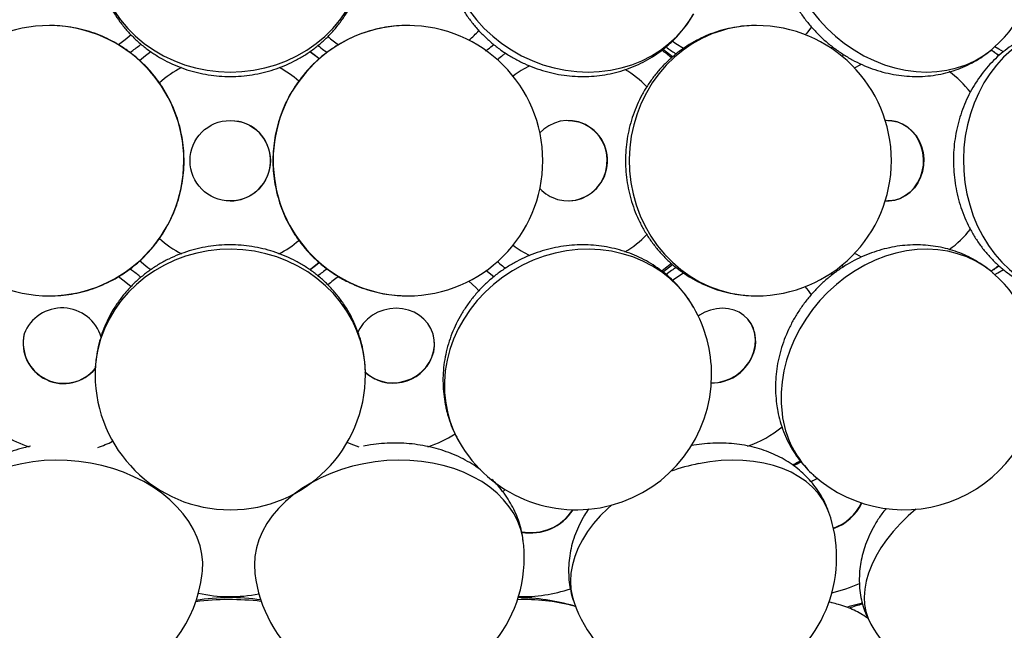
# Model space of a CAD drawing. Extents: x 0 to 297, y 0 to 420.
# Tile 13 of 24: x 88 to 117, y 213 to 231. Entities that reach past the tile are written whole.
import ezdxf

# ---------------------------------------------------------------- set-up
doc = ezdxf.new("R2010")
doc.units = 0
doc.linetypes.add('SLD-SOLIDO', pattern=[0])
doc.layers.get('0').update_dxf_attribs({"linetype": 'CONTINUOUS'})
doc.layers.add('FORMAT', color=7, linetype='SLD-SOLIDO')
doc.styles.add('SLDTEXTSTYLE3', font='GOTHIC.TTF', dxfattribs={"width": 0.913})
doc.dimstyles.new('SLDDIMSTYLE0', dxfattribs={"dimtxt": 2.645833, "dimasz": 3, "dimexe": 0, "dimexo": 0.0625, "dimgap": 0.661458, "dimtad": 0, "dimdec": 0, "dimlfac": 5, "dimrnd": 1e-09, "dimzin": 12, "dimtxsty": 'SLDTEXTSTYLE3', "dimsah": 1, "dimcen": 0.09, "dimazin": 3, "dimtfac": 1, "dimtdec": 0, "dimtofl": 0, "dimtmove": 0, "dimatfit": 3, "dimtolj": 1, "dimtzin": 12})

# ---------------------------------------------------------------- blocks, each defined once
blk = doc.blocks.new('_D')
at = {"layer": 'FORMAT', "color": 7}
for p, q in [((44.213, 226.168), (44.213, 196.555)), ((143.359, 226.168), (143.359, 196.555)), ((91.119, 202.885), (90.314, 202.885)), ((90.314, 202.885), (90.314, 195.752)), ((99.634, 202.885), (100.439, 202.885)), ((100.439, 202.885), (100.439, 195.752)), ((95.418, 199.591), (98.152, 199.591)), ((44.213, 197.555), (87.998, 197.555)), ((143.359, 197.555), (102.755, 197.555)), ((90.314, 195.752), (91.119, 195.752)), ((100.439, 195.752), (99.634, 195.752))]:
    blk.add_line(p, q, dxfattribs=at)
for points in [[(44.213, 197.555), (47.213, 197.055), (47.213, 198.055)], [(143.359, 197.555), (140.359, 198.055), (140.359, 197.055)]]:
    blk.add_solid(points, dxfattribs=at)
at = {"layer": 'FORMAT', "color": 7, "attachment_point": 1, "style": 'SLDTEXTSTYLE3'}
for s, insert, char_height in [('1', (95.808, 202.737), 2.646), ('19', (91.119, 200.74), 2.6458), ('"', (98.542, 200.74), 2.646), ('2', (95.808, 199.131), 2.646), ('496', (92.444, 195.067), 2.6458)]:
    blk.add_mtext(s, dxfattribs=dict(at, insert=insert, char_height=char_height))

msp = doc.modelspace()

# ---------------------------------------------------------------- linework, layer by layer
at = {"color": 7, "linetype": 'SLD-SOLIDO'}
for p, q in [((88.531, 231.168), (88.462, 231.168)), ((99.132, 231.168), (99.061, 231.168)), ((111.58, 230.494), (111.634, 230.539)), ((111.963, 230.306), (111.906, 230.255)), ((93.813, 228.358), (93.813, 228.358)), ((103.814, 228.358), (103.809, 228.358)), ((113.274, 228.358), (113.266, 228.358)), ((93.813, 225.978), (93.813, 225.978)), ((103.809, 225.978), (103.814, 225.978)), ((113.266, 225.978), (113.274, 225.978)), ((101.611, 223.73), (101.374, 223.918)), ((111.634, 223.797), (111.587, 223.839)), ((88.462, 223.168), (88.509, 223.168)), ((99.061, 223.168), (99.109, 223.168)), ((109.142, 222.46), (109.136, 222.467)), ((87.711, 222.029), (87.709, 222.022)), ((99.818, 222.019), (99.817, 222.026)), ((101.124, 218.131), (101.09, 218.11)), ((104.047, 213.97), (103.945, 214.001)), ((103.98, 213.993), (103.952, 214.001)), ((111.627, 214.083), (111.531, 214.104)), ((111.627, 214.083), (111.612, 214.086))]:
    msp.add_line(p, q, dxfattribs=at)
at = {"color": 1, "linetype": 'SLD-SOLIDO'}
msp.add_line((116.411, 230.395), (116.55, 230.275), dxfattribs=at)
at = {"color": 1, "linetype": 'SLD-SOLIDO', "flags": 128}
for points in [[(111.072, 236.473), (111.06, 236.463), (110.859, 236.26), (110.68, 236.037), (110.523, 235.795), (110.39, 235.537), (110.282, 235.263), (110.2, 234.976), (110.144, 234.678), (110.115, 234.371), (110.112, 234.058), (110.136, 233.741), (110.187, 233.422), (110.265, 233.103), (110.368, 232.788), (110.496, 232.477), (110.649, 232.175), (110.824, 231.882), (111.021, 231.601), (111.238, 231.334), (111.473, 231.083), (111.726, 230.85), (111.993, 230.637), (112.274, 230.445), (112.565, 230.275), (112.865, 230.13), (113.171, 230.009), (113.482, 229.914), (113.795, 229.846), (114.107, 229.804), (114.417, 229.79), (114.722, 229.804), (115.019, 229.845), (115.307, 229.913), (115.584, 230.007), (115.847, 230.127), (116.094, 230.273), (116.324, 230.442), (116.421, 230.525)], [(100.585, 235.486), (100.468, 235.263), (100.349, 234.976), (100.257, 234.678), (100.193, 234.371), (100.157, 234.058), (100.151, 233.741), (100.173, 233.422), (100.224, 233.103), (100.304, 232.788), (100.411, 232.477), (100.545, 232.175), (100.706, 231.882), (100.891, 231.601), (101.099, 231.334), (101.33, 231.083), (101.58, 230.85), (101.849, 230.637), (102.134, 230.445), (102.434, 230.275), (102.745, 230.13), (103.067, 230.009), (103.395, 229.914), (103.729, 229.846), (104.065, 229.804), (104.4, 229.79), (104.734, 229.804), (105.062, 229.845), (105.383, 229.913), (105.694, 230.007), (105.993, 230.127), (106.277, 230.273), (106.545, 230.442), (106.795, 230.634), (107.025, 230.847), (107.232, 231.079), (107.416, 231.33), (107.528, 231.513)], [(89.814, 233.505), (89.814, 233.422), (89.836, 233.103), (89.888, 232.788), (89.969, 232.477), (90.078, 232.175), (90.214, 231.882), (90.378, 231.601), (90.566, 231.334), (90.779, 231.083), (91.014, 230.85), (91.27, 230.637), (91.545, 230.445), (91.837, 230.275), (92.143, 230.13), (92.462, 230.009), (92.79, 229.914), (93.127, 229.846), (93.468, 229.804), (93.812, 229.79), (94.156, 229.804), (94.497, 229.845), (94.833, 229.913), (95.162, 230.007), (95.481, 230.127), (95.787, 230.273), (96.079, 230.442), (96.354, 230.634), (96.61, 230.847), (96.846, 231.079), (97.059, 231.33), (97.248, 231.597), (97.411, 231.877), (97.548, 232.17), (97.658, 232.473), (97.738, 232.783), (97.79, 233.098), (97.813, 233.417), (97.813, 233.475)], [(111.009, 231.133), (110.872, 230.946), (110.829, 230.895)], [(90.88, 230.893), (90.709, 230.749), (90.502, 230.598)], [(108.375, 231.024), (108.067, 230.918), (107.769, 230.784), (107.483, 230.624), (107.21, 230.438), (106.954, 230.228), (106.716, 229.995), (106.497, 229.741), (106.3, 229.468), (106.126, 229.179), (105.975, 228.874), (105.85, 228.557), (105.751, 228.229), (105.679, 227.893), (105.634, 227.553), (105.617, 227.209), (105.627, 226.865), (105.666, 226.523), (105.731, 226.186), (105.824, 225.857), (105.943, 225.537), (106.088, 225.229), (106.257, 224.935), (106.449, 224.658), (106.662, 224.4), (106.896, 224.162), (107.148, 223.946), (107.417, 223.754), (107.7, 223.588), (107.995, 223.448), (108.301, 223.335), (108.615, 223.251), (108.934, 223.196), (109.257, 223.17), (109.376, 223.168)], [(117.96, 231.024), (117.687, 230.918), (117.421, 230.784), (117.167, 230.624), (116.925, 230.438), (116.697, 230.228), (116.485, 229.995), (116.291, 229.741), (116.115, 229.468), (115.96, 229.179), (115.827, 228.874), (115.715, 228.557), (115.627, 228.229), (115.563, 227.893), (115.523, 227.553), (115.507, 227.209), (115.517, 226.865), (115.551, 226.523), (115.61, 226.186), (115.692, 225.857), (115.798, 225.537), (115.927, 225.229), (116.077, 224.935), (116.248, 224.658), (116.438, 224.4), (116.645, 224.162), (116.87, 223.946), (117.108, 223.754), (117.36, 223.588), (117.623, 223.448), (117.895, 223.335), (118.174, 223.251), (118.458, 223.196), (118.745, 223.17), (118.851, 223.168)], [(107.226, 230.486), (107, 230.628), (106.894, 230.704)], [(116.694, 230.389), (116.555, 230.467), (116.438, 230.541)], [(112.288, 229.911), (112.474, 230.013), (112.491, 230.021)], [(97.814, 220.843), (97.813, 220.889), (97.794, 221.208), (97.745, 221.524), (97.667, 221.834), (97.56, 222.138), (97.426, 222.432), (97.264, 222.713), (97.078, 222.982), (96.867, 223.234), (96.633, 223.468), (96.379, 223.683), (96.106, 223.877), (95.816, 224.048), (95.511, 224.196), (95.193, 224.319), (94.865, 224.416), (94.529, 224.486), (94.188, 224.53), (93.845, 224.546), (93.501, 224.535), (93.159, 224.496), (92.822, 224.43), (92.493, 224.338), (92.173, 224.22), (91.866, 224.076), (91.572, 223.909), (91.296, 223.719), (91.038, 223.507), (90.801, 223.276), (90.586, 223.027), (90.395, 222.762), (90.229, 222.482), (90.089, 222.19), (89.978, 221.888), (89.894, 221.579), (89.84, 221.263), (89.815, 220.945), (89.814, 220.832)], [(107.528, 222.824), (107.432, 222.982), (107.251, 223.234), (107.045, 223.468), (106.818, 223.683), (106.57, 223.877), (106.304, 224.048), (106.021, 224.196), (105.723, 224.319), (105.413, 224.416), (105.093, 224.486), (104.765, 224.53), (104.432, 224.546), (104.097, 224.535), (103.761, 224.496), (103.427, 224.43), (103.098, 224.338), (102.776, 224.22), (102.463, 224.076), (102.162, 223.909), (101.876, 223.719), (101.605, 223.507), (101.353, 223.276), (101.12, 223.027), (100.91, 222.762), (100.722, 222.482), (100.559, 222.19), (100.423, 221.888), (100.313, 221.579), (100.231, 221.263), (100.177, 220.945), (100.152, 220.626), (100.155, 220.309), (100.188, 219.995), (100.249, 219.688)], [(116.421, 223.812), (116.345, 223.877), (116.117, 224.048), (115.871, 224.196), (115.61, 224.319), (115.334, 224.416), (115.047, 224.486), (114.751, 224.53), (114.446, 224.546), (114.137, 224.535), (113.825, 224.496), (113.512, 224.43), (113.201, 224.338), (112.894, 224.22), (112.593, 224.076), (112.301, 223.909), (112.019, 223.719), (111.751, 223.507), (111.497, 223.276), (111.26, 223.027), (111.041, 222.762), (110.842, 222.482), (110.664, 222.19), (110.51, 221.888), (110.379, 221.579), (110.274, 221.263), (110.194, 220.945), (110.14, 220.626), (110.113, 220.309), (110.113, 219.995), (110.14, 219.688)], [(112.493, 224.314), (112.353, 224.388), (112.288, 224.426)], [(106.866, 224.125), (106.647, 223.946), (106.58, 223.897)], [(116.553, 224.064), (116.416, 223.946), (116.405, 223.936)], [(106.895, 223.633), (106.969, 223.686), (107.225, 223.85)], [(116.438, 223.796), (116.524, 223.85), (116.696, 223.949)], [(90.503, 223.737), (90.679, 223.611), (90.879, 223.444)], [(100.874, 223.603), (101.076, 223.416), (101.171, 223.315)], [(97.631, 218.687), (97.388, 218.776), (97.272, 218.828)], [(92.986, 214.949), (92.994, 215.027), (92.999, 215.274), (92.975, 215.521), (92.922, 215.768), (92.839, 216.013), (92.728, 216.253), (92.59, 216.487), (92.425, 216.713), (92.235, 216.929), (92.022, 217.135), (91.786, 217.328), (91.529, 217.506), (91.254, 217.67), (90.962, 217.817), (90.656, 217.946), (90.337, 218.056), (90.009, 218.147), (89.674, 218.218), (89.333, 218.268), (88.991, 218.298), (88.648, 218.306), (88.308, 218.292), (87.974, 218.258), (87.647, 218.202)], [(102.485, 215.904), (102.469, 216.013), (102.412, 216.253), (102.326, 216.487), (102.212, 216.713), (102.07, 216.929), (101.903, 217.135), (101.71, 217.328), (101.493, 217.506), (101.255, 217.67), (100.996, 217.817), (100.718, 217.946), (100.425, 218.056), (100.117, 218.147), (99.797, 218.218), (99.468, 218.268), (99.132, 218.298), (98.791, 218.306), (98.448, 218.292), (98.106, 218.258), (97.767, 218.202)], [(111.527, 216.762), (111.459, 216.929), (111.346, 217.135), (111.207, 217.328), (111.042, 217.506), (110.853, 217.67), (110.641, 217.817), (110.408, 217.946), (110.154, 218.056), (109.884, 218.147), (109.597, 218.218), (109.297, 218.268), (108.985, 218.298), (108.665, 218.306), (108.337, 218.292), (108.006, 218.258), (107.672, 218.202)], [(110.482, 218.144), (110.583, 218.2), (110.702, 218.262)], [(87.647, 218.202), (87.33, 218.126), (87.026, 218.03), (86.736, 217.915), (86.464, 217.782), (86.21, 217.63), (85.977, 217.463), (85.766, 217.281), (85.58, 217.085), (85.419, 216.876), (85.284, 216.657), (85.177, 216.429), (85.099, 216.193), (85.05, 215.952), (85.044, 215.908)], [(97.767, 218.202), (97.433, 218.126), (97.107, 218.03), (96.792, 217.915), (96.489, 217.782), (96.201, 217.63), (95.931, 217.463), (95.679, 217.281), (95.449, 217.085), (95.241, 216.876), (95.057, 216.657), (94.899, 216.429), (94.768, 216.193), (94.664, 215.952), (94.589, 215.707), (94.543, 215.46), (94.527, 215.212), (94.54, 214.966), (94.541, 214.953)], [(105.095, 216.975), (104.985, 216.876), (104.762, 216.657), (104.561, 216.429), (104.384, 216.193), (104.232, 215.952), (104.106, 215.707), (104.007, 215.46), (103.936, 215.212), (103.893, 214.966), (103.879, 214.724), (103.893, 214.487), (103.936, 214.256), (103.985, 214.095)], [(114.097, 216.853), (113.875, 216.657), (113.642, 216.429), (113.429, 216.193), (113.236, 215.952), (113.066, 215.707), (112.92, 215.46), (112.798, 215.212), (112.702, 214.966), (112.631, 214.724), (112.588, 214.487), (112.572, 214.256), (112.583, 214.035), (112.621, 213.824), (112.686, 213.624), (112.769, 213.452)], [(111.612, 214.086), (111.589, 214.092), (111.53, 214.103)]]:
    msp.add_lwpolyline(points, dxfattribs=at)
at = {"color": 7, "linetype": 'SLD-SOLIDO', "flags": 128}
for points in [[(106.902, 230.241), (106.635, 230.445), (106.609, 230.463)], [(91.131, 230.134), (91.308, 230.285), (91.459, 230.401)], [(96.444, 230.182), (96.385, 230.232), (96.167, 230.403)], [(96.17, 230.401), (96.391, 230.228), (96.442, 230.184)], [(93.813, 228.358), (93.946, 228.351), (94.13, 228.315)], [(103.501, 226.021), (103.679, 225.986), (103.861, 225.979), (104.041, 226.002), (104.216, 226.054), (104.38, 226.133), (104.531, 226.238), (104.664, 226.365), (104.775, 226.512), (104.863, 226.676), (104.925, 226.851), (104.96, 227.035), (104.966, 227.221), (104.944, 227.407), (104.893, 227.586), (104.817, 227.755), (104.715, 227.91), (104.591, 228.046), (104.447, 228.161), (104.288, 228.252), (104.118, 228.315), (103.939, 228.351), (103.758, 228.357), (103.577, 228.334), (103.403, 228.282), (103.238, 228.203), (103.088, 228.099), (102.975, 227.993)], [(103.814, 228.358), (103.943, 228.351), (104.122, 228.315)], [(113.196, 225.981), (113.313, 225.979), (113.479, 226.002), (113.639, 226.054), (113.79, 226.133), (113.928, 226.238), (114.05, 226.365), (114.153, 226.512), (114.233, 226.676), (114.29, 226.851), (114.322, 227.035), (114.328, 227.221), (114.307, 227.407), (114.261, 227.586), (114.19, 227.755), (114.097, 227.91), (113.983, 228.046), (113.852, 228.161), (113.706, 228.252), (113.549, 228.315), (113.385, 228.351), (113.218, 228.357), (113.196, 228.356)], [(113.274, 228.358), (113.393, 228.351), (113.557, 228.315)], [(113.557, 228.315), (113.714, 228.252), (113.86, 228.161), (113.991, 228.046), (114.105, 227.91), (114.198, 227.755), (114.269, 227.586), (114.315, 227.407), (114.336, 227.221), (114.33, 227.035), (114.298, 226.851), (114.241, 226.676), (114.161, 226.512), (114.058, 226.365), (113.936, 226.238), (113.798, 226.133), (113.647, 226.054), (113.487, 226.002), (113.321, 225.979), (113.274, 225.978)], [(91.459, 223.935), (91.372, 224.001), (91.132, 224.201)], [(96.168, 223.934), (96.385, 224.104), (96.443, 224.153)], [(96.443, 224.153), (96.184, 223.946), (96.169, 223.935)], [(106.61, 223.874), (106.635, 223.892), (106.899, 224.093)], [(97.8, 220.919), (97.935, 220.807), (98.089, 220.716), (98.257, 220.65), (98.435, 220.609), (98.62, 220.596), (98.805, 220.609), (98.988, 220.649), (99.162, 220.715), (99.325, 220.806), (99.471, 220.918), (99.598, 221.049), (99.702, 221.197), (99.78, 221.357), (99.832, 221.525), (99.854, 221.698), (99.848, 221.87), (99.813, 222.039), (99.75, 222.199), (99.66, 222.347), (99.546, 222.478), (99.41, 222.591), (99.256, 222.682), (99.088, 222.748), (98.909, 222.789), (98.725, 222.802), (98.54, 222.789), (98.357, 222.749), (98.183, 222.683), (98.02, 222.592), (97.874, 222.48), (97.747, 222.348), (97.643, 222.201), (97.589, 222.097)], [(108.049, 220.596), (108.074, 220.596), (108.251, 220.609), (108.427, 220.649), (108.599, 220.715), (108.761, 220.806), (108.91, 220.918), (109.042, 221.049), (109.154, 221.197), (109.244, 221.357), (109.308, 221.525), (109.346, 221.698), (109.356, 221.87), (109.338, 222.039), (109.294, 222.199), (109.222, 222.347), (109.127, 222.478), (109.009, 222.591), (108.872, 222.682), (108.719, 222.748), (108.554, 222.789), (108.381, 222.802), (108.204, 222.789), (108.028, 222.749), (107.856, 222.683), (107.694, 222.592), (107.662, 222.57)], [(111.192, 217.759), (111.052, 217.695), (110.999, 217.668)], [(101.943, 217.442), (101.887, 217.38), (101.876, 217.367)], [(112.517, 214.078), (112.124, 213.973), (112.076, 213.958)]]:
    msp.add_lwpolyline(points, dxfattribs=at)
at = {"color": 7, "linetype": 'SLD-SOLIDO'}
msp.add_circle((93.813, 227.168), 1.19, dxfattribs=at)
for centre, radius, start, end in [((113.746, 233.499), 4, 311.9618, 0), ((88.462, 227.168), 4, 90, 270), ((99.061, 227.168), 4, 0, 90), ((109.376, 227.168), 4, 0, 90), ((93.813, 227.168), 1.19, 270, 74.5557), ((103.785, 227.171), 1.193, 271.3601, 73.6091), ((99.061, 227.168), 4, 270, 0), ((109.376, 227.168), 4, 270, 0), ((103.818, 227.13), 1.153, 223.0114, 254.0353), ((113.746, 220.837), 4, 0, 48.0382), ((88.838, 221.605), 1.205, 16.3595, 158.7925), ((104.057, 220.837), 4, 0, 29.778), ((108.324, 221.821), 1.038, 333.0256, 38.0163), ((88.886, 221.776), 1.203, 168.1893, 321.2042), ((88.888, 221.782), 1.202, 167.5661, 321.0137), ((98.819, 221.738), 1.038, 338.0609, 15.7258), ((98.639, 221.822), 1.237, 227.2864, 337.5609), ((108.059, 221.901), 1.311, 269.5512, 335.1843), ((93.814, 220.837), 4, 180.0825, 0.0825), ((104.057, 220.837), 4, 209.778, 0), ((113.746, 220.837), 4, 228.0382, 0), ((102.712, 217.633), 1.471, 258.94, 327.3051), ((102.704, 217.644), 1.492, 259.5672, 327.3121), ((107.756, 215.428), 4, 0, 19.4739), ((111.171, 217.681), 1.47, 289.4814, 334.0872), ((111.139, 217.709), 1.521, 290.204, 333.7059), ((89.015, 215.428), 4, 173.1111, 353.1111), ((98.513, 215.428), 4, 0, 6.8213), ((98.513, 215.428), 4, 186.8213, 0), ((107.756, 215.428), 4, 199.4739, 0), ((116.246, 215.428), 4, 209.6195, 0), ((93.809, 208.096), 6.142, 81.5096, 99.3865), ((102.26, 208.096), 6.142, 73.7408, 89.3359), ((113.322, 210.648), 3.488, 103.1969, 110.016)]:
    msp.add_arc(centre, radius, start, end, dxfattribs=at)
at = {"color": 1, "linetype": 'SLD-SOLIDO'}
for centre, radius, start, end in [((88.44, 227.168), 4, 270.9973, 88.6855), ((99.061, 227.22), 3.948, 90.0011, 105.5461), ((109.377, 227.622), 3.547, 90.0109, 106.4081), ((99.085, 227.171), 4.002, 105.6885, 269.6536), ((98.835, 233.309), 3.261, 229.1047, 236.2518), ((99.078, 232.881), 2.8, 309.9194, 318.3444), ((104.291, 227.274), 3.907, 48.7574, 54.0875), ((93.813, 227.168), 3.112, 117.5164, 132.3503), ((93.813, 227.168), 3.112, 49.2163, 62.3315), ((104.006, 227.271), 3.014, 116.0742, 127.2545), ((103.944, 227.25), 3.04, 43.7476, 59.496), ((113.405, 227.434), 2.902, 37.2812, 54.7312), ((103.944, 227.087), 3.04, 300.584, 316.2774), ((113.407, 226.899), 2.898, 305.4831, 322.7866), ((93.813, 227.168), 3.112, 227.643, 242.4725), ((93.813, 227.168), 3.112, 297.5238, 310.7272), ((104.005, 227.062), 3.01, 232.7387, 243.8864), ((98.834, 221.029), 3.259, 123.76, 130.8936), ((109.033, 221.9), 2.367, 33.378, 40.6479), ((103.428, 220.476), 3.275, 193.9344, 209.7571), ((113.055, 220.026), 2.934, 186.6143, 227.4816), ((98.621, 221.886), 3.351, 288.0373, 303.3914), ((107.955, 222.008), 3.491, 289.4766, 308.8423), ((88.908, 221.891), 3.356, 238.1478, 251.9032), ((88.962, 221.594), 3.054, 287.7259, 296.6863), ((108.809, 212.455), 5.859, 101.1935, 109.5004), ((102.48, 218.618), 4.349, 268.1739, 288.7776), ((110.524, 218.939), 4.687, 283.482, 294.0473), ((93.81, 206.266), 7.914, 83.3175, 97.3859), ((93.81, 218.532), 4.265, 257.3091, 281.5013), ((102.496, 208.21), 5.97, 75.8869, 91.7644)]:
    msp.add_arc(centre, radius, start, end, dxfattribs=at)
at = {"color": 7, "linetype": 'SLD-SOLIDO'}
for points, knots in [([(111.068, 236.468), (111.004, 236.409), (110.869, 236.282), (110.685, 236.067), (110.512, 235.828), (110.361, 235.574), (110.232, 235.308), (110.126, 235.03), (110.044, 234.742), (109.985, 234.446), (109.951, 234.143), (109.942, 233.836), (109.958, 233.526), (109.999, 233.216), (110.064, 232.906), (110.154, 232.6), (110.269, 232.3), (110.406, 232.006), (110.566, 231.722), (110.747, 231.45), (110.949, 231.19), (111.17, 230.946), (111.408, 230.718), (111.663, 230.509), (111.933, 230.32), (112.215, 230.152), (112.508, 230.006), (112.81, 229.885), (113.12, 229.788), (113.433, 229.717), (113.75, 229.673), (114.065, 229.655), (114.379, 229.664), (114.688, 229.7), (114.989, 229.762), (115.281, 229.849), (115.562, 229.961), (115.83, 230.096), (116.083, 230.254), (116.279, 230.398), (116.385, 230.496), (116.418, 230.526)], [0, 0, 0, 0, 0.022248, 0.047329, 0.072387, 0.097459, 0.122576, 0.14777, 0.17307, 0.198498, 0.22407, 0.249799, 0.275686, 0.301729, 0.327919, 0.354241, 0.38068, 0.407219, 0.433842, 0.460536, 0.487289, 0.514092, 0.540937, 0.567815, 0.594717, 0.621632, 0.648543, 0.675432, 0.702273, 0.729041, 0.755707, 0.782244, 0.808628, 0.834841, 0.860872, 0.886721, 0.912391, 0.937898, 0.963261, 0.988506, 1, 1, 1, 1]), ([(100.584, 235.478), (100.557, 235.432), (100.479, 235.298), (100.374, 235.062), (100.269, 234.773), (100.19, 234.476), (100.136, 234.173), (100.108, 233.865), (100.106, 233.556), (100.129, 233.246), (100.178, 232.937), (100.252, 232.632), (100.351, 232.333), (100.475, 232.04), (100.622, 231.757), (100.792, 231.485), (100.984, 231.226), (101.196, 230.982), (101.428, 230.754), (101.677, 230.544), (101.943, 230.354), (102.223, 230.184), (102.515, 230.036), (102.818, 229.911), (103.13, 229.81), (103.448, 229.734), (103.771, 229.683), (104.096, 229.658), (104.42, 229.659), (104.742, 229.685), (105.06, 229.738), (105.371, 229.816), (105.672, 229.919), (105.962, 230.046), (106.24, 230.197), (106.502, 230.369), (106.747, 230.562), (106.974, 230.774), (107.181, 231.004), (107.367, 231.246), (107.471, 231.419), (107.523, 231.504)], [0, 0, 0, 0, 0.013249, 0.038708, 0.06415, 0.08959, 0.115047, 0.140535, 0.166069, 0.191663, 0.217325, 0.243064, 0.268884, 0.294787, 0.320772, 0.346837, 0.372976, 0.399184, 0.425453, 0.451776, 0.478145, 0.504553, 0.53099, 0.557448, 0.583915, 0.610383, 0.636841, 0.663277, 0.68968, 0.716038, 0.742338, 0.768569, 0.794722, 0.820789, 0.846766, 0.87265, 0.898444, 0.924152, 0.949784, 0.975348, 1, 1, 1, 1]), ([(89.817, 233.499), (89.816, 233.434), (89.816, 233.265), (89.845, 232.994), (89.899, 232.687), (89.981, 232.386), (90.087, 232.093), (90.217, 231.809), (90.371, 231.535), (90.547, 231.275), (90.745, 231.029), (90.962, 230.799), (91.199, 230.587), (91.453, 230.393), (91.723, 230.22), (92.006, 230.068), (92.302, 229.939), (92.608, 229.833), (92.923, 229.751), (93.244, 229.694), (93.568, 229.662), (93.895, 229.656), (94.222, 229.675), (94.546, 229.72), (94.865, 229.79), (95.177, 229.884), (95.481, 230.003), (95.773, 230.146), (96.053, 230.311), (96.317, 230.498), (96.564, 230.704), (96.793, 230.93), (97.002, 231.172), (97.189, 231.43), (97.354, 231.701), (97.495, 231.984), (97.611, 232.277), (97.702, 232.578), (97.766, 232.884), (97.805, 233.183), (97.81, 233.38), (97.812, 233.473)], [0, 0, 0, 0, 0.015992, 0.041571, 0.067139, 0.092706, 0.118285, 0.143887, 0.169523, 0.195201, 0.220928, 0.24671, 0.272551, 0.298452, 0.324414, 0.350435, 0.376512, 0.402642, 0.428819, 0.455037, 0.481292, 0.507575, 0.533882, 0.560202, 0.586527, 0.61285, 0.639162, 0.665455, 0.69172, 0.717948, 0.744131, 0.770262, 0.796335, 0.822346, 0.848291, 0.87417, 0.899985, 0.92574, 0.951441, 0.977095, 1, 1, 1, 1]), ([(88.51, 223.17), (88.525, 223.17), (88.647, 223.167), (88.878, 223.187), (89.197, 223.232), (89.512, 223.305), (89.82, 223.403), (90.119, 223.526), (90.407, 223.672), (90.683, 223.842), (90.944, 224.033), (91.188, 224.245), (91.415, 224.476), (91.622, 224.725), (91.809, 224.99), (91.974, 225.269), (92.115, 225.56), (92.233, 225.863), (92.326, 226.173), (92.393, 226.491), (92.435, 226.813), (92.451, 227.137), (92.44, 227.461), (92.404, 227.784), (92.341, 228.102), (92.253, 228.415), (92.14, 228.719), (92.002, 229.013), (91.842, 229.295), (91.659, 229.563), (91.455, 229.815), (91.232, 230.05), (90.99, 230.266), (90.732, 230.461), (90.459, 230.635), (90.173, 230.786), (89.875, 230.913), (89.568, 231.015), (89.254, 231.093), (88.935, 231.143), (88.693, 231.167), (88.559, 231.165), (88.532, 231.165)], [0, 0, 0, 0, 0.003671, 0.029685, 0.055697, 0.081708, 0.10772, 0.133734, 0.15975, 0.185768, 0.211791, 0.237818, 0.26385, 0.289888, 0.315931, 0.34198, 0.368034, 0.394094, 0.420159, 0.446229, 0.472303, 0.49838, 0.524459, 0.55054, 0.576622, 0.602704, 0.628784, 0.654862, 0.680937, 0.707009, 0.733076, 0.759139, 0.785196, 0.811248, 0.837294, 0.863335, 0.88937, 0.9154, 0.941425, 0.967446, 0.993463, 1, 1, 1, 1]), ([(99.132, 231.165), (99.051, 231.166), (98.863, 231.169), (98.567, 231.141), (98.269, 231.093), (98.081, 231.045), (97.997, 231.023)], [0, 0, 0, 0, 0.211087, 0.492232, 0.773364, 1, 1, 1, 1]), ([(109.38, 231.167), (109.286, 231.166), (109.088, 231.163), (108.788, 231.126), (108.527, 231.074), (108.372, 231.031), (108.318, 231.016)], [0, 0, 0, 0, 0.260422, 0.551648, 0.84279, 1, 1, 1, 1]), ([(97.997, 231.023), (97.923, 231.001), (97.747, 230.949), (97.475, 230.842), (97.184, 230.702), (96.905, 230.538), (96.64, 230.351), (96.392, 230.144), (96.161, 229.918), (95.948, 229.673), (95.757, 229.412), (95.586, 229.136), (95.439, 228.848), (95.316, 228.548), (95.217, 228.239), (95.143, 227.923), (95.095, 227.602), (95.073, 227.278), (95.077, 226.954), (95.107, 226.63), (95.164, 226.311), (95.246, 225.997), (95.353, 225.69), (95.484, 225.394), (95.639, 225.109), (95.817, 224.837), (96.016, 224.581), (96.235, 224.342), (96.472, 224.121), (96.726, 223.921), (96.996, 223.742), (97.279, 223.585), (97.574, 223.452), (97.879, 223.344), (98.191, 223.26), (98.509, 223.203), (98.816, 223.17), (99.017, 223.17), (99.109, 223.17)], [0, 0, 0, 0, 0.019941, 0.048012, 0.076088, 0.104167, 0.13225, 0.160337, 0.18843, 0.216528, 0.244632, 0.272742, 0.300858, 0.32898, 0.357107, 0.385239, 0.413376, 0.441517, 0.46966, 0.497806, 0.525952, 0.554098, 0.582243, 0.610387, 0.638527, 0.666663, 0.694796, 0.722923, 0.751045, 0.779161, 0.807271, 0.835375, 0.863473, 0.891566, 0.919654, 0.947737, 0.975816, 1, 1, 1, 1]), ([(108.318, 231.016), (108.245, 230.993), (108.073, 230.939), (107.808, 230.83), (107.527, 230.687), (107.259, 230.521), (107.004, 230.334), (106.764, 230.125), (106.542, 229.897), (106.338, 229.651), (106.153, 229.389), (105.99, 229.112), (105.849, 228.821), (105.731, 228.52), (105.637, 228.21), (105.568, 227.892), (105.523, 227.569), (105.505, 227.243), (105.511, 226.917), (105.544, 226.592), (105.602, 226.271), (105.686, 225.955), (105.794, 225.647), (105.926, 225.35), (106.081, 225.065), (106.258, 224.793), (106.456, 224.538), (106.673, 224.3), (106.909, 224.081), (107.16, 223.884), (107.427, 223.708), (107.706, 223.555), (107.996, 223.427), (108.294, 223.323), (108.6, 223.245), (108.91, 223.194), (109.173, 223.169), (109.331, 223.171), (109.385, 223.172)], [0, 0, 0, 0, 0.020347, 0.048368, 0.076405, 0.104475, 0.132586, 0.160742, 0.18895, 0.21721, 0.245525, 0.273894, 0.302316, 0.330787, 0.359304, 0.387863, 0.416457, 0.445081, 0.47373, 0.502395, 0.531068, 0.559742, 0.588409, 0.617061, 0.64569, 0.67429, 0.702852, 0.731369, 0.759837, 0.788251, 0.816608, 0.844907, 0.873148, 0.901334, 0.929469, 0.95756, 0.985613, 1, 1, 1, 1]), ([(117.796, 230.998), (117.725, 230.973), (117.56, 230.915), (117.31, 230.799), (117.049, 230.652), (116.8, 230.482), (116.564, 230.291), (116.343, 230.079), (116.138, 229.847), (115.95, 229.598), (115.782, 229.331), (115.633, 229.051), (115.505, 228.757), (115.399, 228.452), (115.315, 228.138), (115.255, 227.816), (115.219, 227.49), (115.208, 227.162), (115.22, 226.833), (115.258, 226.505), (115.319, 226.181), (115.405, 225.864), (115.514, 225.555), (115.647, 225.256), (115.801, 224.971), (115.977, 224.7), (116.173, 224.446), (116.388, 224.211), (116.62, 223.997), (116.867, 223.805), (117.127, 223.637), (117.398, 223.493), (117.679, 223.375), (117.967, 223.282), (118.259, 223.217), (118.555, 223.176), (118.753, 223.171), (118.852, 223.168)], [0, 0, 0, 0, 0.021117, 0.048839, 0.07662, 0.104523, 0.132567, 0.160769, 0.189135, 0.217665, 0.246354, 0.275191, 0.30416, 0.333244, 0.362428, 0.391695, 0.421032, 0.450428, 0.479874, 0.50936, 0.538875, 0.568407, 0.597943, 0.627464, 0.656946, 0.686363, 0.715688, 0.744891, 0.773946, 0.802832, 0.831534, 0.860046, 0.88837, 0.916516, 0.9445, 0.972347, 1, 1, 1, 1]), ([(90.84, 230.374), (90.859, 230.386), (90.97, 230.456), (91.08, 230.539), (91.165, 230.615), (91.17, 230.619)], [0, 0, 0, 0, 0.163414, 0.956168, 1, 1, 1, 1]), ([(96.406, 230.578), (96.465, 230.53), (96.553, 230.458), (96.65, 230.396), (96.682, 230.375)], [0, 0, 0, 0, 0.663803, 1, 1, 1, 1]), ([(101.369, 230.418), (101.393, 230.434), (101.477, 230.491), (101.553, 230.559), (101.609, 230.608)], [0, 0, 0, 0, 0.27813, 1, 1, 1, 1]), ([(106.709, 230.537), (106.71, 230.536), (106.796, 230.465), (106.895, 230.395), (106.997, 230.334), (107.005, 230.329)], [0, 0, 0, 0, 0.0170223, 0.9239543, 1, 1, 1, 1]), ([(101.957, 230.35), (101.93, 230.33), (101.846, 230.269), (101.771, 230.199), (101.721, 230.152)], [0, 0, 0, 0, 0.3319342, 1, 1, 1, 1]), ([(116.33, 230.447), (116.365, 230.42), (116.441, 230.362), (116.522, 230.313), (116.566, 230.286)], [0, 0, 0, 0, 0.463811, 1, 1, 1, 1]), ([(97.812, 220.836), (97.812, 220.852), (97.816, 220.972), (97.799, 221.196), (97.758, 221.504), (97.688, 221.808), (97.594, 222.105), (97.475, 222.394), (97.333, 222.673), (97.167, 222.939), (96.979, 223.192), (96.771, 223.43), (96.543, 223.651), (96.297, 223.854), (96.035, 224.037), (95.758, 224.199), (95.468, 224.339), (95.166, 224.456), (94.855, 224.549), (94.537, 224.618), (94.214, 224.662), (93.888, 224.681), (93.561, 224.674), (93.236, 224.641), (92.914, 224.583), (92.598, 224.5), (92.29, 224.393), (91.992, 224.261), (91.706, 224.107), (91.435, 223.93), (91.179, 223.733), (90.941, 223.516), (90.722, 223.282), (90.525, 223.031), (90.349, 222.766), (90.197, 222.488), (90.069, 222.199), (89.966, 221.902), (89.888, 221.598), (89.838, 221.29), (89.814, 221.031), (89.816, 220.876), (89.817, 220.824)], [0, 0, 0, 0, 0.00393, 0.029433, 0.054921, 0.080402, 0.105889, 0.131394, 0.156926, 0.182497, 0.208113, 0.233781, 0.259506, 0.285291, 0.311136, 0.337041, 0.363004, 0.389021, 0.415088, 0.441199, 0.46735, 0.493532, 0.519741, 0.545968, 0.572205, 0.598443, 0.624675, 0.650892, 0.677085, 0.703246, 0.729367, 0.755439, 0.781456, 0.807413, 0.833306, 0.859133, 0.884896, 0.910596, 0.936238, 0.96183, 0.98738, 1, 1, 1, 1]), ([(107.523, 222.832), (107.473, 222.914), (107.371, 223.084), (107.189, 223.323), (106.984, 223.553), (106.76, 223.763), (106.519, 223.955), (106.262, 224.126), (105.99, 224.276), (105.706, 224.404), (105.411, 224.508), (105.106, 224.588), (104.795, 224.644), (104.479, 224.675), (104.159, 224.68), (103.838, 224.661), (103.518, 224.616), (103.202, 224.546), (102.89, 224.451), (102.586, 224.332), (102.292, 224.19), (102.008, 224.025), (101.739, 223.839), (101.484, 223.633), (101.246, 223.407), (101.028, 223.164), (100.829, 222.905), (100.652, 222.632), (100.499, 222.347), (100.369, 222.051), (100.264, 221.748), (100.185, 221.438), (100.133, 221.124), (100.106, 220.809), (100.107, 220.495), (100.134, 220.183), (100.175, 219.942), (100.207, 219.806), (100.216, 219.77)], [0, 0, 0, 0, 0.025959, 0.053677, 0.081383, 0.109096, 0.136834, 0.164613, 0.192449, 0.220354, 0.248338, 0.276408, 0.304568, 0.332818, 0.361156, 0.389579, 0.418081, 0.446654, 0.47529, 0.503981, 0.532719, 0.561495, 0.5903, 0.619121, 0.647948, 0.676772, 0.705579, 0.734358, 0.763094, 0.791776, 0.820389, 0.848923, 0.877367, 0.905716, 0.933965, 0.962113, 0.990165, 1, 1, 1, 1]), ([(116.418, 223.811), (116.394, 223.833), (116.298, 223.923), (116.114, 224.06), (115.866, 224.22), (115.605, 224.356), (115.332, 224.47), (115.049, 224.559), (114.758, 224.624), (114.46, 224.665), (114.158, 224.681), (113.852, 224.672), (113.546, 224.638), (113.24, 224.578), (112.937, 224.494), (112.638, 224.386), (112.347, 224.254), (112.064, 224.098), (111.791, 223.921), (111.532, 223.723), (111.286, 223.506), (111.057, 223.27), (110.845, 223.017), (110.652, 222.75), (110.48, 222.469), (110.33, 222.176), (110.203, 221.874), (110.1, 221.563), (110.022, 221.248), (109.97, 220.929), (109.945, 220.61), (109.944, 220.288), (109.967, 220.076), (109.978, 219.968)], [0, 0, 0, 0, 0.0106132, 0.0421975, 0.073732, 0.1052578, 0.136818, 0.1684535, 0.200202, 0.2320959, 0.2641613, 0.2964161, 0.3288696, 0.3615224, 0.3943668, 0.4273885, 0.4605688, 0.4938866, 0.5273213, 0.5608542, 0.5944691, 0.6281533, 0.6618963, 0.6956875, 0.7295154, 0.7633675, 0.7972273, 0.8310731, 0.8648777, 0.8986093, 0.9322327, 0.9657126, 1, 1, 1, 1]), ([(101.719, 224.187), (101.767, 224.141), (101.844, 224.07), (101.928, 224.008), (101.959, 223.986)], [0, 0, 0, 0, 0.6348783, 1, 1, 1, 1]), ([(111.902, 224.084), (111.915, 224.072), (111.935, 224.052), (111.957, 224.035), (111.965, 224.029)], [0, 0, 0, 0, 0.63424, 1, 1, 1, 1]), ([(116.567, 224.052), (116.501, 224.011), (116.42, 223.961), (116.344, 223.901), (116.329, 223.89)], [0, 0, 0, 0, 0.809321, 1, 1, 1, 1]), ([(91.167, 223.716), (91.128, 223.75), (91.025, 223.839), (90.911, 223.915), (90.84, 223.963)], [0, 0, 0, 0, 0.377122, 1, 1, 1, 1]), ([(96.682, 223.961), (96.634, 223.93), (96.538, 223.867), (96.45, 223.794), (96.407, 223.758)], [0, 0, 0, 0, 0.5037572, 1, 1, 1, 1]), ([(107.01, 224.008), (106.962, 223.978), (106.859, 223.914), (106.763, 223.838), (106.711, 223.797)], [0, 0, 0, 0, 0.4549427, 1, 1, 1, 1]), ([(109.978, 219.968), (109.989, 219.895), (110.016, 219.72), (110.082, 219.449), (110.179, 219.158), (110.301, 218.878), (110.446, 218.613), (110.612, 218.364), (110.8, 218.133), (110.955, 217.965), (111.054, 217.882), (111.077, 217.862)], [0, 0, 0, 0, 0.090443, 0.217253, 0.343471, 0.468802, 0.593282, 0.716979, 0.839998, 0.962463, 1, 1, 1, 1]), ([(100.216, 219.77), (100.235, 219.697), (100.282, 219.524), (100.38, 219.261), (100.485, 219.027), (100.562, 218.896), (100.587, 218.853)], [0, 0, 0, 0, 0.229275, 0.53994, 0.850087, 1, 1, 1, 1]), ([(101.218, 218.02), (101.155, 218.066), (101.011, 218.17), (100.769, 218.311), (100.495, 218.446), (100.206, 218.561), (99.904, 218.655), (99.593, 218.728), (99.274, 218.779), (98.95, 218.808), (98.622, 218.814), (98.293, 218.798), (98.004, 218.766), (97.827, 218.733), (97.758, 218.721)], [0, 0, 0, 0, 0.066496, 0.15135, 0.2372, 0.323924, 0.411362, 0.499336, 0.587684, 0.676277, 0.76502, 0.853894, 0.942914, 1, 1, 1, 1]), ([(111.524, 216.762), (111.504, 216.82), (111.453, 216.963), (111.345, 217.179), (111.204, 217.41), (111.041, 217.626), (110.859, 217.827), (110.658, 218.012), (110.439, 218.18), (110.202, 218.33), (109.95, 218.461), (109.682, 218.573), (109.401, 218.664), (109.107, 218.735), (108.802, 218.784), (108.49, 218.81), (108.171, 218.814), (107.85, 218.794), (107.606, 218.765), (107.471, 218.74), (107.443, 218.735)], [0, 0, 0, 0, 0.038013, 0.093887, 0.149595, 0.205312, 0.261213, 0.317475, 0.374265, 0.431739, 0.490022, 0.5492, 0.609295, 0.670264, 0.731997, 0.794333, 0.857095, 0.920119, 0.983259, 1, 1, 1, 1]), ([(87.902, 218.718), (87.837, 218.703), (87.664, 218.666), (87.391, 218.585), (87.088, 218.47), (86.801, 218.337), (86.624, 218.23), (86.537, 218.178)], [0, 0, 0, 0, 0.1348398, 0.3537383, 0.5732353, 0.7923357, 1, 1, 1, 1]), ([(110.686, 218.279), (110.625, 218.25), (110.547, 218.213), (110.474, 218.169), (110.458, 218.159)], [0, 0, 0, 0, 0.794021, 1, 1, 1, 1]), ([(102.483, 215.904), (102.473, 215.981), (102.45, 216.149), (102.384, 216.403), (102.293, 216.664), (102.176, 216.915), (102.038, 217.156), (101.876, 217.384), (101.715, 217.579), (101.6, 217.689), (101.553, 217.735)], [0, 0, 0, 0, 0.111755, 0.243794, 0.375572, 0.507443, 0.639758, 0.77286, 0.907067, 1, 1, 1, 1]), ([(104.417, 216.861), (104.376, 216.802), (104.276, 216.655), (104.145, 216.409), (104.022, 216.128), (103.929, 215.842), (103.864, 215.553), (103.828, 215.265), (103.82, 214.98), (103.839, 214.7), (103.887, 214.427), (103.937, 214.225), (103.979, 214.117), (103.988, 214.095)], [0, 0, 0, 0, 0.0735182, 0.1800053, 0.2851093, 0.3885626, 0.4902412, 0.5901548, 0.6884166, 0.785209, 0.8807564, 0.9753082, 1, 1, 1, 1]), ([(113.219, 216.88), (113.176, 216.826), (113.066, 216.687), (112.913, 216.448), (112.759, 216.168), (112.637, 215.889), (112.545, 215.617), (112.48, 215.353), (112.438, 215.082), (112.421, 214.803), (112.432, 214.52), (112.471, 214.245), (112.537, 213.98), (112.629, 213.729), (112.708, 213.553), (112.763, 213.465), (112.771, 213.453)], [0, 0, 0, 0, 0.05425, 0.140581, 0.226918, 0.312667, 0.38848, 0.46269, 0.535357, 0.614663, 0.692263, 0.768134, 0.842506, 0.915637, 0.987784, 1, 1, 1, 1]), ([(112.685, 213.619), (112.675, 213.627), (112.607, 213.681), (112.468, 213.764), (112.268, 213.871), (112.049, 213.961), (111.828, 214.035), (111.676, 214.07), (111.606, 214.086)], [0, 0, 0, 0, 0.0307267, 0.2131271, 0.4025717, 0.6024534, 0.8167537, 1, 1, 1, 1])]:
    msp.add_open_spline(points, degree=3, knots=knots, dxfattribs=at)

# ---------------------------------------------------------------- dimensions: what is measured, and where the dimension line sits
at = {"layer": 'FORMAT', "color": 7}
dim = msp.add_linear_dim(base=(44.213, 197.555), p1=(143.359, 227.168), p2=(44.213, 227.168), dimstyle='SLDDIMSTYLE0', dxfattribs=at)
dim.commit()
dim.dimension.update_dxf_attribs({"geometry": '_D', "text_midpoint": (95.376, 197.555), "dimtype": 160})

doc.saveas('drawing.dxf')
